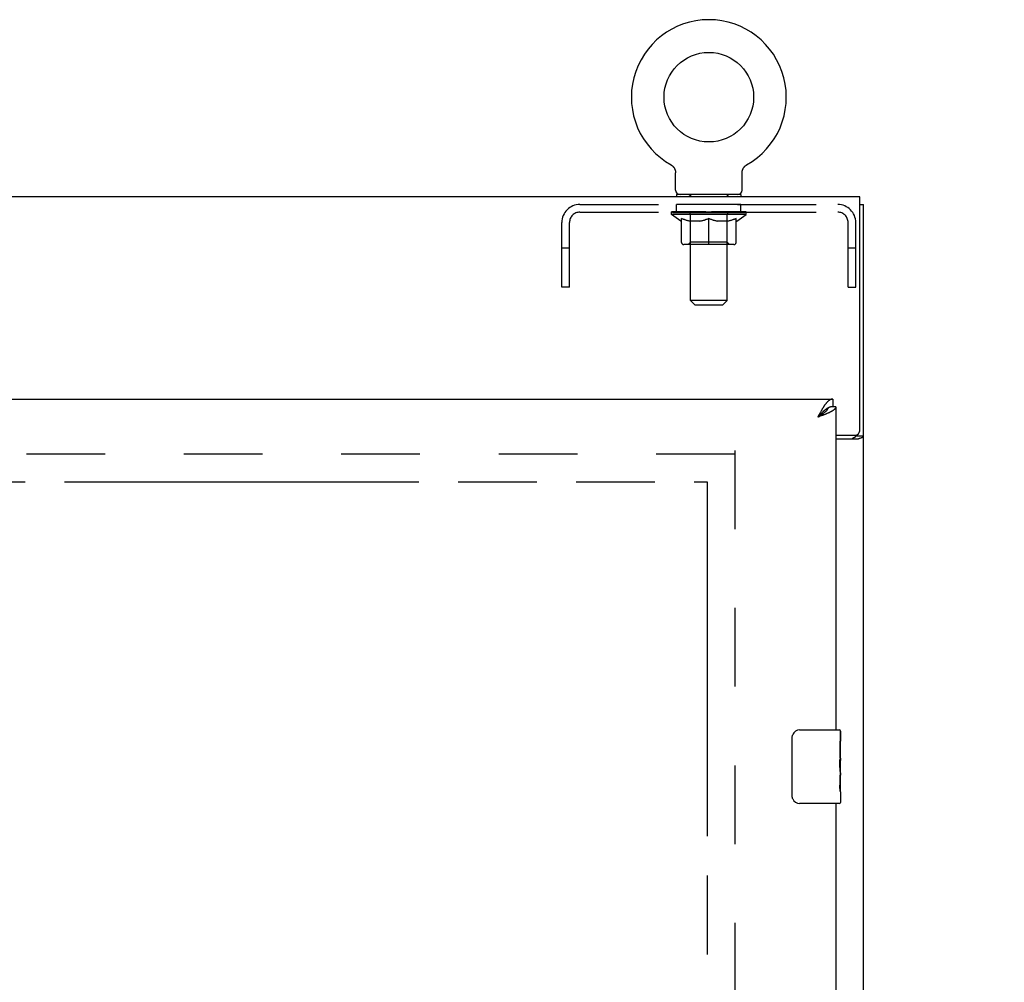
# Model space of a CAD drawing. Header units: inches. Extents: x 0 to 195, y 0 to 126.
# Tile 12 of 18: x 74 to 88, y 82 to 95. Entities that reach past the tile are written whole.
import ezdxf

# ---------------------------------------------------------------- set-up
doc = ezdxf.new("R2010")
doc.units = ezdxf.units.IN
doc.header["$LTSCALE"] = 10.71
doc.header["$MEASUREMENT"] = 0
doc.linetypes.add('HIDDEN', pattern=[0.2, 0.1, -0.1])
doc.linetypes.add('PHANTOM', pattern=[0.8, 0.45, -0.05, 0.1, -0.05, 0.1, -0.05])
doc.layers.get('0').update_dxf_attribs({"linetype": 'CONTINUOUS'})
for name, color, linetype in [('02___PRT_ALL_AXES', 7, 'CONTINUOUS'), ('AVAILABLE_DOOR_SPACE', 7, 'CONTINUOUS'), ('DEFAULT_2', 8, 'HIDDEN'), ('DIMENSIONS', 7, 'CONTINUOUS')]:
    doc.layers.add(name, color=color, linetype=linetype)
doc.styles.get("Standard").update_dxf_attribs({"font": 'arial.ttf'})
doc.dimstyles.new('DIMSTYLE_2', dxfattribs={"dimtxt": 0.893455, "dimasz": 1.145455, "dimexe": 0.09, "dimexo": 0.07, "dimgap": 0.039, "dimtad": 0, "dimtih": 1, "dimtoh": 1, "dimzin": 4, "dimdsep": 46, "dimtxsty": 'Standard', "dimblk": '_FILLED', "dimblk1": '_FILLED', "dimblk2": '_FILLED', "dimcen": 0.09, "dimazin": 1, "dimtfac": 1, "dimtdec": 3, "dimtofl": 0, "dimtmove": 0, "dimatfit": 3, "dimldrblk": '_FILLED', "dimfxl": 0, "dimtolj": 1, "dimtzin": 4, "dimarcsym": 0})

# ---------------------------------------------------------------- blocks, each defined once
blk = doc.blocks.new('_FILLED')
at = {"color": 0, "linetype": 'ByBlock'}
blk.add_solid([(0, 0), (-1, 0.2), (-1, -0.2)], dxfattribs=at)
blk = doc.blocks.new('*D12')
at = {"layer": 'DIMENSIONS', "color": 2, "linetype": 'Continuous'}
for p, q in [((83.644, 80.03), (81.514, 80.03)), ((85.394, 80.03), (87.685, 80.03))]:
    blk.add_line(p, q, dxfattribs=at)
at = {"layer": 'DIMENSIONS', "color": 2, "linetype": 'Continuous', "xscale": 1.1454545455, "yscale": 1.1454545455, "zscale": 1.1454545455}
blk.add_blockref('_FILLED', (83.644, 80.03), dxfattribs=at)
at = {"layer": 'DIMENSIONS', "color": 2, "linetype": 'Continuous', "xscale": 1.1454545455, "yscale": 1.1454545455, "zscale": 1.1454545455, "rotation": 180}
blk.add_blockref('_FILLED', (85.394, 80.03), dxfattribs=at)
at = {"layer": 'DIMENSIONS', "color": 2, "linetype": 'Continuous', "insert": (81.068, 80.477), "char_height": 0.8935, "width": 2.42794, "attachment_point": 3, "line_spacing_factor": 0.9}
blk.add_mtext('1.75', dxfattribs=at)

msp = doc.modelspace()

# ---------------------------------------------------------------- linework, layer by layer
at = {"color": 7, "linetype": 'Continuous'}
for p, q in [((83.149, 93.406), (83.149, 93.406)), ((83.149, 93.406), (83.153, 93.403)), ((83.153, 93.403), (83.157, 93.401)), ((83.157, 93.401), (83.16, 93.398)), ((83.16, 93.398), (83.164, 93.396)), ((83.164, 93.396), (83.167, 93.393)), ((83.167, 93.393), (83.171, 93.39)), ((83.171, 93.39), (83.174, 93.387)), ((83.174, 93.387), (83.177, 93.384)), ((83.177, 93.384), (83.18, 93.381)), ((83.18, 93.381), (83.183, 93.378)), ((83.183, 93.378), (83.186, 93.374)), ((83.186, 93.374), (83.189, 93.371)), ((83.189, 93.371), (83.191, 93.367)), ((83.191, 93.367), (83.194, 93.363)), ((84.136, 93.363), (84.139, 93.367)), ((84.139, 93.367), (84.141, 93.371)), ((84.141, 93.371), (84.144, 93.374)), ((84.144, 93.374), (84.147, 93.378)), ((84.147, 93.378), (84.15, 93.381)), ((84.15, 93.381), (84.153, 93.384)), ((84.153, 93.384), (84.156, 93.387)), ((84.156, 93.387), (84.159, 93.39)), ((84.159, 93.39), (84.162, 93.393)), ((84.162, 93.393), (84.166, 93.396)), ((84.166, 93.396), (84.169, 93.398)), ((84.169, 93.398), (84.173, 93.401)), ((84.173, 93.401), (84.177, 93.403)), ((84.173, 93.401), (84.175, 93.402)), ((84.177, 93.403), (84.181, 93.406)), ((84.181, 93.406), (84.181, 93.406)), ((83.194, 93.363), (83.196, 93.359)), ((83.196, 93.36), (83.198, 93.356)), ((83.198, 93.356), (83.2, 93.352)), ((83.2, 93.352), (83.202, 93.348)), ((83.202, 93.348), (83.204, 93.344)), ((83.204, 93.344), (83.205, 93.339)), ((83.205, 93.339), (83.207, 93.335)), ((83.207, 93.335), (83.208, 93.331)), ((83.208, 93.331), (83.209, 93.327)), ((83.213, 93.061), (83.213, 93.297)), ((84.117, 93.309), (84.118, 93.314)), ((84.117, 93.297), (84.117, 93.3)), ((84.117, 93.061), (84.117, 93.297)), ((84.119, 93.318), (84.12, 93.322)), ((84.12, 93.322), (84.121, 93.327)), ((84.121, 93.327), (84.122, 93.331)), ((84.122, 93.331), (84.123, 93.335)), ((84.123, 93.335), (84.124, 93.339)), ((84.124, 93.339), (84.126, 93.344)), ((84.126, 93.344), (84.128, 93.348)), ((84.128, 93.348), (84.13, 93.352)), ((84.13, 93.352), (84.132, 93.356)), ((84.132, 93.356), (84.134, 93.36)), ((84.134, 93.359), (84.136, 93.363)), ((83.227, 93.001), (83.227, 92.971)), ((84.102, 93.001), (83.227, 93.001)), ((84.102, 93.001), (84.102, 92.971)), ((85.717, 92.867), (85.769, 92.867)), ((85.352, 90.221), (85.352, 90.117)), ((85.188, 90.018), (85.181, 90.011)), ((85.394, 90.117), (85.352, 90.117)), ((85.166, 89.995), (85.147, 89.974)), ((85.163, 89.984), (85.147, 89.974)), ((85.171, 89.99), (85.163, 89.984)), ((85.175, 90.005), (85.166, 89.995)), ((85.179, 89.995), (85.171, 89.99)), ((85.181, 90.011), (85.175, 90.005)), ((85.187, 90), (85.179, 89.995)), ((85.194, 90.005), (85.187, 90)), ((85.665, 89.731), (85.665, 89.719)), ((85.665, 89.719), (85.769, 89.719)), ((84.799, 84.821), (84.799, 85.621)), ((84.899, 85.721), (85.439, 85.721)), ((85.454, 85.706), (85.454, 85.567)), ((85.454, 85.336), (85.454, 85.305)), ((85.454, 85.139), (85.454, 85.106)), ((85.454, 84.881), (85.454, 84.736)), ((85.439, 84.721), (84.899, 84.721))]:
    msp.add_line(p, q, dxfattribs=at)
at = {"color": 3, "linetype": 'Continuous'}
for p, q in [((85.717, 92.971), (37.821, 92.971)), ((85.717, 89.79), (85.717, 92.971)), ((85.769, 33.075), (85.769, 92.867)), ((62.748, 90.221), (85.352, 90.221)), ((85.394, 90.117), (85.394, 85.721)), ((85.163, 90.004), (85.147, 89.974)), ((85.164, 89.981), (85.147, 89.974)), ((85.169, 90.015), (85.163, 90.004)), ((85.181, 89.987), (85.164, 89.981)), ((85.193, 89.991), (85.181, 89.987)), ((85.204, 89.995), (85.193, 89.991)), ((85.215, 89.999), (85.204, 89.995)), ((85.226, 90.004), (85.215, 89.999)), ((85.236, 90.008), (85.226, 90.004)), ((85.247, 90.012), (85.236, 90.008)), ((85.394, 89.73), (85.657, 89.73)), ((85.394, 89.678), (85.699, 89.678)), ((85.723, 89.689), (85.734, 89.693)), ((85.394, 84.721), (85.394, 65.471))]:
    msp.add_line(p, q, dxfattribs=at)
at = {"color": 7, "linetype": 'Continuous'}
for points in [[(83.209, 93.327), (83.21, 93.322), (83.211, 93.318)], [(83.21, 93.322), (83.211, 93.318), (83.212, 93.314), (83.212, 93.309), (83.213, 93.305), (83.213, 93.3), (83.213, 93.297)], [(83.212, 93.309), (83.213, 93.305), (83.213, 93.3)], [(84.117, 93.3), (84.117, 93.305), (84.117, 93.309), (84.118, 93.314), (84.119, 93.318)], [(85.29, 90.101), (85.287, 90.099), (85.284, 90.098), (85.281, 90.096), (85.277, 90.094), (85.274, 90.092), (85.271, 90.09), (85.268, 90.088), (85.265, 90.086), (85.262, 90.084), (85.259, 90.082), (85.256, 90.08), (85.253, 90.077), (85.25, 90.075), (85.246, 90.073), (85.243, 90.07), (85.24, 90.068), (85.237, 90.065), (85.234, 90.062), (85.231, 90.06), (85.228, 90.057), (85.225, 90.054), (85.222, 90.051), (85.219, 90.048), (85.215, 90.046), (85.212, 90.043), (85.209, 90.04), (85.206, 90.037), (85.203, 90.033), (85.2, 90.03), (85.197, 90.027), (85.194, 90.024), (85.188, 90.018)], [(85.287, 90.1), (85.287, 90.099), (85.286, 90.096), (85.285, 90.094), (85.284, 90.091), (85.283, 90.089), (85.282, 90.086), (85.28, 90.084), (85.279, 90.081), (85.277, 90.079), (85.276, 90.076), (85.274, 90.073), (85.272, 90.071), (85.27, 90.068), (85.268, 90.066), (85.266, 90.063), (85.264, 90.061), (85.261, 90.058), (85.259, 90.056), (85.256, 90.053), (85.254, 90.051), (85.251, 90.048), (85.248, 90.046), (85.245, 90.043), (85.242, 90.04), (85.239, 90.038), (85.236, 90.035), (85.233, 90.033), (85.23, 90.03), (85.227, 90.028), (85.223, 90.025), (85.22, 90.023), (85.216, 90.02), (85.213, 90.018), (85.209, 90.015), (85.206, 90.012), (85.202, 90.01), (85.198, 90.007), (85.194, 90.005)], [(85.352, 90.117), (85.349, 90.117), (85.346, 90.117), (85.343, 90.116), (85.339, 90.116), (85.336, 90.116), (85.333, 90.115), (85.33, 90.115), (85.327, 90.114), (85.324, 90.113), (85.321, 90.113), (85.318, 90.112), (85.315, 90.111), (85.312, 90.11), (85.308, 90.109), (85.305, 90.108), (85.302, 90.107), (85.299, 90.105), (85.296, 90.104), (85.293, 90.102), (85.29, 90.101)], [(85.624, 89.678), (85.624, 89.68), (85.625, 89.682), (85.625, 89.684), (85.626, 89.686), (85.626, 89.687), (85.627, 89.689), (85.629, 89.691), (85.63, 89.692), (85.632, 89.694), (85.634, 89.695), (85.635, 89.696), (85.637, 89.698), (85.64, 89.699), (85.642, 89.7), (85.644, 89.701)], [(85.644, 89.701), (85.649, 89.704), (85.651, 89.705), (85.654, 89.706), (85.656, 89.708), (85.658, 89.709), (85.66, 89.71), (85.662, 89.712), (85.663, 89.713), (85.664, 89.715), (85.664, 89.716), (85.665, 89.718), (85.665, 89.719)], [(84.799, 85.621), (84.799, 85.627), (84.8, 85.633), (84.801, 85.639), (84.802, 85.645), (84.804, 85.651), (84.806, 85.657)], [(84.806, 84.785), (84.804, 84.79), (84.802, 84.796), (84.801, 84.802), (84.8, 84.808), (84.799, 84.814), (84.799, 84.821)]]:
    msp.add_lwpolyline(points, dxfattribs=at)
at = {"color": 3, "linetype": 'Continuous'}
for points in [[(85.352, 90.221), (85.349, 90.221), (85.346, 90.22), (85.343, 90.22), (85.339, 90.22), (85.336, 90.219), (85.333, 90.218), (85.33, 90.217), (85.327, 90.216), (85.324, 90.215), (85.321, 90.214), (85.318, 90.212), (85.315, 90.211), (85.312, 90.209), (85.308, 90.207), (85.305, 90.205), (85.302, 90.203), (85.299, 90.201), (85.296, 90.198), (85.293, 90.196), (85.29, 90.193), (85.287, 90.191), (85.284, 90.188), (85.281, 90.185), (85.277, 90.182), (85.274, 90.178), (85.271, 90.175), (85.268, 90.172), (85.265, 90.168), (85.262, 90.164), (85.259, 90.161), (85.256, 90.157), (85.253, 90.153), (85.25, 90.149), (85.246, 90.144), (85.243, 90.14), (85.24, 90.136), (85.237, 90.131), (85.234, 90.127), (85.231, 90.122), (85.228, 90.117)], [(85.178, 90.032), (85.175, 90.027), (85.169, 90.015)], [(85.228, 90.117), (85.225, 90.112), (85.222, 90.108), (85.219, 90.103), (85.215, 90.098), (85.212, 90.092), (85.209, 90.087), (85.206, 90.082), (85.203, 90.077), (85.2, 90.071), (85.197, 90.066), (85.194, 90.06), (85.191, 90.055), (85.188, 90.049), (85.185, 90.044), (85.178, 90.032)], [(85.291, 90.031), (85.287, 90.029), (85.282, 90.027), (85.277, 90.025), (85.272, 90.022), (85.267, 90.02), (85.262, 90.018), (85.257, 90.016), (85.252, 90.014), (85.247, 90.012)], [(85.394, 90.117), (85.394, 90.115), (85.394, 90.113), (85.393, 90.11), (85.393, 90.108), (85.392, 90.106), (85.391, 90.104), (85.391, 90.102), (85.39, 90.1), (85.389, 90.098), (85.387, 90.096), (85.386, 90.094), (85.384, 90.092), (85.383, 90.09), (85.381, 90.087), (85.379, 90.085), (85.377, 90.083), (85.375, 90.081), (85.373, 90.079), (85.37, 90.077), (85.368, 90.075), (85.365, 90.073), (85.363, 90.071), (85.36, 90.069), (85.357, 90.066), (85.354, 90.064), (85.351, 90.062), (85.347, 90.06), (85.344, 90.058), (85.341, 90.056), (85.337, 90.054), (85.333, 90.052), (85.329, 90.05), (85.326, 90.048), (85.322, 90.046), (85.318, 90.043), (85.313, 90.041), (85.309, 90.039), (85.305, 90.037), (85.3, 90.035), (85.296, 90.033), (85.291, 90.031)], [(85.699, 89.678), (85.701, 89.68), (85.703, 89.681), (85.706, 89.683), (85.709, 89.684), (85.712, 89.685), (85.715, 89.687), (85.719, 89.688), (85.723, 89.689)], [(85.734, 89.693), (85.738, 89.694), (85.741, 89.696), (85.745, 89.697), (85.748, 89.698), (85.751, 89.7), (85.754, 89.701), (85.756, 89.702), (85.759, 89.704), (85.761, 89.705), (85.763, 89.707), (85.765, 89.709), (85.766, 89.71), (85.767, 89.712), (85.768, 89.713), (85.768, 89.715), (85.769, 89.717), (85.769, 89.719)]]:
    msp.add_lwpolyline(points, dxfattribs=at)
at = {"color": 7, "linetype": 'Continuous'}
msp.add_circle((83.665, 94.325), 0.609, dxfattribs=at)
for centre, radius, start, end in [((83.665, 94.325), 1.054, 299.1042, 240.8958), ((83.273, 93.061), 0.06, 180, 270), ((84.057, 93.061), 0.06, 270, 360), ((84.899, 85.621), 0.1, 90, 158.7946), ((85.439, 85.706), 0.015, 0, 90), ((84.899, 84.821), 0.1, 201.1999, 270), ((85.439, 84.736), 0.015, 270, 360)]:
    msp.add_arc(centre, radius, start, end, dxfattribs=at)
at = {"color": 3, "linetype": 'Continuous'}
msp.add_arc((85.657, 89.79), 0.06, 270, 360, dxfattribs=at)
at = {"layer": '02___PRT_ALL_AXES', "color": 8, "linetype": 'HIDDEN'}
for p, q in [((83.227, 92.763), (83.227, 92.867)), ((84.102, 92.867), (83.227, 92.867)), ((84.102, 92.763), (84.102, 92.867)), ((84.102, 92.763), (83.227, 92.763))]:
    msp.add_line(p, q, dxfattribs=at)
at = {"layer": '02___PRT_ALL_AXES', "color": 7, "linetype": 'Continuous'}
for p, q in [((85.454, 85.142), (85.454, 85.706)), ((85.447, 85.567), (85.447, 85.336)), ((85.454, 85.567), (85.447, 85.567)), ((85.454, 85.399), (85.447, 85.399)), ((85.454, 85.336), (85.447, 85.336)), ((85.454, 85.3), (85.448, 85.3)), ((85.454, 85.106), (85.447, 85.106)), ((85.447, 85.106), (85.447, 84.969)), ((85.452, 85.166), (85.451, 85.188)), ((85.452, 85.168), (85.454, 85.168)), ((85.454, 84.882), (85.454, 85.139)), ((85.448, 84.938), (85.454, 84.938)), ((85.454, 84.881), (85.454, 84.736))]:
    msp.add_line(p, q, dxfattribs=at)
for points in [[(85.451, 85.188), (85.45, 85.2), (85.449, 85.212), (85.448, 85.225), (85.447, 85.237), (85.447, 85.25), (85.447, 85.263), (85.447, 85.276), (85.447, 85.288), (85.448, 85.301), (85.449, 85.313), (85.45, 85.325)], [(85.454, 85.139), (85.454, 85.147), (85.453, 85.156), (85.452, 85.166)], [(85.449, 84.933), (85.448, 84.942), (85.447, 84.951), (85.447, 84.96), (85.447, 84.969)], [(85.454, 84.881), (85.454, 84.885), (85.453, 84.89), (85.453, 84.895), (85.452, 84.901), (85.451, 84.908), (85.45, 84.916), (85.449, 84.924), (85.449, 84.933)]]:
    msp.add_lwpolyline(points, dxfattribs=at)
msp.add_ellipse((85.191, 85.305), major_axis=(0.263, 0), ratio=0.432808, start_param=0, end_param=0.179988, dxfattribs=at)
at = {"layer": 'AVAILABLE_DOOR_SPACE', "color": 4, "linetype": 'PHANTOM'}
for p, q in [((66.331, 89.096), (83.644, 89.096)), ((83.644, 89.096), (83.644, 40.846))]:
    msp.add_line(p, q, dxfattribs=at)
at = {"layer": 'DEFAULT_2', "color": 8, "linetype": 'HIDDEN'}
for p, q in [((83.149, 93.406), (83.149, 93.406)), ((83.155, 93.402), (83.157, 93.401)), ((83.415, 93.001), (83.415, 92.971)), ((83.416, 91.561), (83.416, 92.971)), ((83.914, 91.561), (83.914, 92.971)), ((83.915, 93.001), (83.915, 92.971)), ((81.911, 92.867), (85.418, 92.867)), ((81.911, 92.763), (85.418, 92.763)), ((83.159, 92.729), (83.159, 92.767)), ((84.171, 92.729), (83.159, 92.729)), ((83.286, 92.64), (83.159, 92.729)), ((83.166, 92.761), (83.166, 92.767)), ((83.173, 92.759), (83.173, 92.761)), ((83.173, 92.759), (84.156, 92.759)), ((83.18, 92.759), (83.18, 92.761)), ((83.181, 92.759), (83.181, 92.761)), ((83.189, 92.761), (83.189, 92.767)), ((83.202, 92.759), (83.202, 92.761)), ((83.204, 92.759), (83.204, 92.761)), ((83.226, 92.761), (83.226, 92.767)), ((83.238, 92.759), (83.238, 92.761)), ((83.24, 92.759), (83.24, 92.761)), ((83.404, 92.761), (83.243, 92.761)), ((83.277, 92.761), (83.277, 92.767)), ((83.278, 92.759), (83.278, 92.761)), ((83.279, 92.759), (83.279, 92.761)), ((83.281, 92.759), (83.281, 92.761)), ((83.287, 92.759), (83.287, 92.761)), ((83.287, 92.759), (83.287, 92.761)), ((83.29, 92.759), (83.29, 92.761)), ((83.292, 92.759), (83.292, 92.762)), ((83.296, 92.759), (83.296, 92.761)), ((83.307, 92.759), (83.307, 92.761)), ((83.322, 92.759), (83.322, 92.763)), ((83.322, 92.759), (83.322, 92.761)), ((83.338, 92.759), (83.338, 92.761)), ((83.338, 92.759), (83.338, 92.761)), ((83.339, 92.761), (83.339, 92.767)), ((83.347, 92.759), (83.347, 92.761)), ((83.35, 92.759), (83.35, 92.761)), ((83.358, 92.759), (83.358, 92.761)), ((83.367, 92.759), (83.367, 92.765)), ((83.379, 92.759), (83.379, 92.761)), ((83.382, 92.759), (83.382, 92.761)), ((83.404, 92.759), (83.404, 92.761)), ((83.457, 92.761), (83.408, 92.761)), ((83.412, 92.761), (83.412, 92.767)), ((83.415, 92.352), (83.415, 92.727)), ((83.417, 92.759), (83.417, 92.761)), ((83.421, 92.759), (83.421, 92.761)), ((83.426, 92.759), (83.426, 92.766)), ((83.429, 92.759), (83.429, 92.761)), ((83.438, 92.759), (83.438, 92.761)), ((83.457, 92.759), (83.457, 92.761)), ((83.517, 92.761), (83.47, 92.761)), ((83.486, 92.759), (83.486, 92.761)), ((83.492, 92.761), (83.492, 92.767)), ((83.495, 92.759), (83.495, 92.761)), ((83.497, 92.759), (83.497, 92.766)), ((83.499, 92.759), (83.499, 92.761)), ((83.505, 92.759), (83.505, 92.761)), ((83.517, 92.759), (83.517, 92.761)), ((83.581, 92.761), (83.538, 92.761)), ((83.548, 92.759), (83.548, 92.761)), ((83.573, 92.761), (83.665, 92.767)), ((83.577, 92.761), (83.577, 92.767)), ((83.577, 92.761), (83.577, 92.767)), ((83.577, 92.767), (83.577, 92.767)), ((83.577, 92.759), (83.577, 92.761)), ((83.58, 92.759), (83.58, 92.762)), ((83.581, 92.759), (83.581, 92.761)), ((83.582, 92.759), (83.582, 92.761)), ((83.648, 92.761), (83.61, 92.761)), ((83.614, 92.759), (83.614, 92.761)), ((83.648, 92.759), (83.648, 92.761)), ((83.663, 92.761), (83.663, 92.761)), ((83.663, 92.759), (83.663, 92.761)), ((83.663, 92.759), (83.663, 92.761)), ((83.665, 92.761), (83.665, 92.767)), ((83.667, 92.761), (83.667, 92.761)), ((83.667, 92.759), (83.667, 92.761)), ((83.667, 92.759), (83.667, 92.761)), ((83.668, 92.761), (83.72, 92.761)), ((83.681, 92.759), (83.681, 92.761)), ((83.694, 92.761), (83.694, 92.765)), ((83.694, 92.765), (83.756, 92.761)), ((83.711, 92.761), (83.711, 92.764)), ((83.716, 92.759), (83.716, 92.761)), ((83.748, 92.759), (83.748, 92.761)), ((83.748, 92.759), (83.748, 92.761)), ((83.748, 92.761), (83.792, 92.761)), ((83.749, 92.759), (83.749, 92.762)), ((83.752, 92.761), (83.752, 92.767)), ((83.752, 92.767), (83.753, 92.767)), ((83.752, 92.759), (83.752, 92.761)), ((83.753, 92.761), (83.753, 92.767)), ((83.781, 92.759), (83.781, 92.761)), ((83.813, 92.759), (83.813, 92.761)), ((83.813, 92.761), (83.86, 92.761)), ((83.825, 92.759), (83.825, 92.761)), ((83.831, 92.759), (83.831, 92.761)), ((83.833, 92.759), (83.833, 92.766)), ((83.835, 92.759), (83.835, 92.761)), ((83.838, 92.761), (83.838, 92.767)), ((83.844, 92.759), (83.844, 92.761)), ((83.873, 92.759), (83.873, 92.761)), ((83.873, 92.761), (83.922, 92.761)), ((83.892, 92.759), (83.892, 92.761)), ((83.901, 92.759), (83.901, 92.761)), ((83.904, 92.759), (83.904, 92.766)), ((83.909, 92.759), (83.909, 92.761)), ((83.913, 92.759), (83.913, 92.761)), ((83.915, 92.352), (83.915, 92.727)), ((83.918, 92.761), (83.918, 92.767)), ((83.926, 92.759), (83.926, 92.761)), ((83.926, 92.761), (84.087, 92.761)), ((83.948, 92.759), (83.948, 92.761)), ((83.95, 92.759), (83.95, 92.761)), ((83.963, 92.759), (83.963, 92.765)), ((83.972, 92.759), (83.972, 92.761)), ((83.979, 92.759), (83.979, 92.761)), ((83.982, 92.759), (83.982, 92.761)), ((83.99, 92.761), (83.99, 92.767)), ((83.991, 92.759), (83.991, 92.761)), ((83.991, 92.759), (83.991, 92.761)), ((84.008, 92.759), (84.008, 92.763)), ((84.008, 92.759), (84.008, 92.761)), ((84.023, 92.759), (84.023, 92.761)), ((84.034, 92.759), (84.034, 92.761)), ((84.037, 92.759), (84.037, 92.762)), ((84.04, 92.759), (84.04, 92.761)), ((84.043, 92.759), (84.043, 92.761)), ((84.043, 92.759), (84.043, 92.761)), ((84.044, 92.64), (84.171, 92.729)), ((84.049, 92.759), (84.049, 92.761)), ((84.051, 92.759), (84.051, 92.761)), ((84.052, 92.759), (84.052, 92.761)), ((84.053, 92.761), (84.053, 92.767)), ((84.089, 92.759), (84.089, 92.761)), ((84.092, 92.759), (84.092, 92.761)), ((84.103, 92.761), (84.103, 92.767)), ((84.126, 92.759), (84.126, 92.761)), ((84.128, 92.759), (84.128, 92.761)), ((84.141, 92.761), (84.141, 92.767)), ((84.149, 92.759), (84.149, 92.761)), ((84.149, 92.759), (84.149, 92.761)), ((84.156, 92.759), (84.156, 92.761)), ((84.163, 92.761), (84.163, 92.767)), ((84.171, 92.729), (84.171, 92.767)), ((81.665, 91.742), (81.665, 92.62)), ((81.769, 91.742), (81.769, 92.62)), ((83.286, 92.64), (83.294, 92.64)), ((83.294, 92.35), (83.294, 92.675)), ((83.552, 92.64), (83.408, 92.64)), ((83.665, 92.32), (83.665, 92.675)), ((83.922, 92.64), (83.778, 92.64)), ((84.035, 92.35), (84.035, 92.675)), ((84.035, 92.64), (84.044, 92.64)), ((85.561, 91.742), (85.561, 92.62)), ((85.665, 91.742), (85.665, 92.62)), ((84.006, 92.32), (83.324, 92.32)), ((83.415, 92.352), (83.383, 92.32)), ((83.915, 92.352), (83.415, 92.352)), ((83.915, 92.352), (83.947, 92.32)), ((81.769, 92.272), (81.665, 92.272)), ((85.665, 92.272), (85.561, 92.272)), ((81.769, 91.742), (81.665, 91.742)), ((85.561, 91.742), (85.665, 91.742)), ((83.914, 91.561), (83.416, 91.561)), ((83.476, 91.501), (83.416, 91.561)), ((83.476, 91.501), (83.854, 91.501)), ((83.854, 91.501), (83.914, 91.561)), ((84.019, 89.523), (84.019, 40.419)), ((84.019, 89.471), (63.415, 89.471))]:
    msp.add_line(p, q, dxfattribs=at)
for points in [[(83.294, 92.675), (83.315, 92.667), (83.335, 92.66), (83.355, 92.654), (83.375, 92.648), (83.395, 92.644), (83.414, 92.64)], [(83.408, 92.64), (83.389, 92.644), (83.371, 92.648), (83.352, 92.654), (83.333, 92.66), (83.314, 92.667), (83.294, 92.674)], [(83.544, 92.64), (83.564, 92.644), (83.584, 92.648), (83.604, 92.654), (83.624, 92.66), (83.644, 92.667), (83.665, 92.675)], [(83.665, 92.674), (83.645, 92.666), (83.626, 92.66), (83.607, 92.654), (83.589, 92.648), (83.57, 92.644), (83.552, 92.64)], [(83.665, 92.675), (83.686, 92.667), (83.706, 92.66), (83.726, 92.654), (83.746, 92.648), (83.766, 92.644), (83.786, 92.64)], [(83.778, 92.64), (83.759, 92.644), (83.741, 92.648), (83.722, 92.654), (83.703, 92.66), (83.684, 92.666), (83.665, 92.674)], [(83.915, 92.64), (83.935, 92.644), (83.955, 92.648), (83.975, 92.654), (83.995, 92.66), (84.015, 92.667), (84.035, 92.675)], [(84.035, 92.674), (84.016, 92.667), (83.996, 92.66), (83.978, 92.654), (83.959, 92.648), (83.94, 92.644), (83.922, 92.64)]]:
    msp.add_lwpolyline(points, dxfattribs=at)
for centre, radius, start, end in [((83.386, 92.971), 0.03, 0, 90), ((83.944, 92.971), 0.03, 90, 180), ((81.911, 92.62), 0.246, 90, 180), ((85.418, 92.62), 0.246, 0, 90), ((81.911, 92.62), 0.142, 90, 180), ((83.383, 92.727), 0.0318, 0, 90), ((83.947, 92.727), 0.0318, 90, 180), ((85.418, 92.62), 0.142, 0, 90), ((83.324, 92.35), 0.0296, 180, 270), ((84.006, 92.35), 0.0296, 270, 360)]:
    msp.add_arc(centre, radius, start, end, dxfattribs=at)
for centre, major_axis, ratio, start_param, end_param in [((83.665, 92.767), (0.506, 0.005), 0.05963, 2.96643, 3.140963), ((83.143, 92.757), (0.158, 0), 0.060556, 0.430652, 1.470503), ((83.665, 92.767), (0.506, 0), 0.060556, -3.141593, -2.96706), ((83.143, 92.752), (0.158, 0.002), 0.05963, 1.376596, 1.469874), ((83.665, 92.767), (0.506, 0.011), 0.05688, 2.791345, 2.965878), ((83.123, 92.757), (0.158, 0.002), 0.05963, 0.25549, 1.295341), ((83.178, 92.757), (0.158, -0.002), 0.05963, 0.605815, 1.645666), ((83.665, 92.767), (0.506, -0.005), 0.05963, -2.96643, -2.791898), ((83.178, 92.752), (0.158, 0), 0.060556, 1.551758, 1.645036), ((83.123, 92.752), (0.158, 0.003), 0.05688, 1.20151, 1.294789), ((83.179, 92.754), (0.131, 0.001), 0.05963, 1.065228, 1.614276), ((83.163, 92.754), (0.131, 0.003), 0.05688, 0.890143, 1.43919), ((83.21, 92.754), (0.131, 0), 0.060556, 1.240391, 1.789438), ((83.665, 92.767), (0.506, 0.015), 0.052395, 2.616403, 2.790936), ((83.12, 92.757), (0.158, 0.003), 0.05688, 0.080405, 1.120256), ((83.228, 92.757), (0.158, -0.003), 0.05688, 0.7809, 1.820751), ((83.665, 92.767), (0.506, -0.011), 0.05688, -2.791345, -2.616812), ((83.228, 92.752), (0.158, -0.002), 0.05963, 1.72692, 1.820198), ((83.12, 92.752), (0.158, 0.005), 0.052395, 1.026568, 1.119847), ((83.163, 92.754), (0.131, 0.004), 0.052395, 0.715201, 1.264248), ((83.254, 92.754), (0.131, -0.001), 0.05963, 1.415553, 1.9646), ((83.665, 92.767), (0.506, 0.02), 0.046319, 2.441654, 2.616187), ((83.292, 92.757), (0.158, -0.005), 0.052395, 0.955842, 1.995693), ((83.134, 92.757), (0.158, 0.005), 0.052395, -0.094537, 0.945314), ((83.665, 92.767), (0.506, -0.015), 0.052395, -2.616403, -2.44187), ((83.292, 92.752), (0.158, -0.003), 0.05688, 1.902006, 1.995284), ((83.134, 92.752), (0.158, 0.006), 0.046319, 0.851819, 0.945098), ((83.177, 92.754), (0.131, 0.005), 0.046319, 0.540452, 1.089499), ((83.311, 92.754), (0.131, -0.003), 0.05688, 1.590638, 2.139686), ((83.665, 92.767), (0.506, 0.024), 0.038841, 2.267123, 2.441656), ((83.366, 92.757), (0.158, -0.006), 0.046319, 1.130591, 2.170442), ((83.164, 92.757), (0.158, 0.006), 0.046319, -0.269286, 0.770565), ((83.665, 92.767), (0.506, -0.02), 0.046319, -2.441654, -2.267121), ((83.366, 92.752), (0.158, -0.005), 0.052395, 2.076947, 2.170226), ((83.164, 92.752), (0.158, 0.007), 0.038841, 0.677289, 0.770567), ((83.207, 92.754), (0.131, 0.006), 0.038841, 0.365921, 0.914969), ((83.378, 92.754), (0.131, -0.004), 0.052395, 1.76558, 2.314627), ((83.665, 92.767), (0.506, 0.027), 0.030195, 2.09281, 2.267343), ((83.45, 92.757), (0.158, -0.007), 0.038841, 1.305122, 2.344973), ((83.209, 92.757), (0.158, 0.007), 0.038841, -0.443817, 0.596034), ((83.665, 92.767), (0.506, -0.024), 0.038841, -2.267123, -2.092591), ((83.45, 92.752), (0.158, -0.006), 0.046319, 2.251696, 2.344975), ((83.209, 92.752), (0.158, 0.008), 0.030195, 0.502975, 0.596254), ((83.25, 92.754), (0.131, 0.007), 0.030195, 0.191608, 0.740655), ((83.455, 92.754), (0.131, -0.005), 0.046319, 1.940329, 2.489376), ((83.267, 92.757), (0.158, 0.008), 0.030195, -0.61813, 0.421721), ((83.665, 92.767), (0.506, 0.029), 0.020645, 1.918687, 2.09322), ((83.54, 92.757), (0.158, -0.008), 0.030195, 1.479435, 2.519286), ((83.665, 92.767), (0.506, -0.027), 0.030195, -2.09281, -1.918277), ((83.54, 92.752), (0.158, -0.007), 0.038841, 2.426227, 2.519505), ((83.267, 92.752), (0.158, 0.009), 0.020645, 0.328852, 0.422131), ((83.306, 92.754), (0.131, 0.007), 0.020645, 0.017485, 0.566532), ((83.537, 92.754), (0.131, -0.006), 0.038841, 2.11486, 2.663907), ((83.338, 92.757), (0.158, 0.009), 0.020645, -0.792253, 0.247598), ((83.665, 92.767), (0.506, 0.03), 0.010478, 1.744704, 1.919237), ((83.634, 92.757), (0.158, -0.009), 0.020645, 1.653558, 2.693409), ((83.665, 92.767), (0.506, -0.029), 0.020645, -1.918687, -1.744154), ((83.634, 92.752), (0.158, -0.008), 0.030195, 2.60054, 2.693819), ((83.338, 92.752), (0.158, 0.009), 0.010478, 0.154869, 0.248148), ((83.373, 92.754), (0.131, 0.008), 0.010478, 6.126688, 6.675735), ((83.624, 92.754), (0.131, -0.007), 0.030195, 2.289173, 2.83822), ((83.419, 92.757), (0.158, 0.009), 0.010478, -0.966236, -0.000846), ((83.729, 92.757), (0.158, -0.009), 0.010478, 1.827541, 2.867392), ((83.665, 92.767), (0.506, -0.03), 0.010478, -1.744704, -1.563007), ((83.729, 92.752), (0.158, -0.009), 0.020645, 2.774664, 2.867942), ((83.712, 92.754), (0.131, -0.007), 0.020645, 2.463296, 3.012344), ((83.6, 92.757), (0.158, 0.009), 0.010478, 0.274201, 1.314052), ((83.531, 92.754), (0.131, 0.008), 0.010478, -0.000483, 0.504314), ((83.507, 92.752), (0.158, 0.009), 0.010478, 0.099668, 0.192946), ((83.665, 92.767), (0.506, 0.03), 0.010478, -1.571421, -1.396888), ((83.798, 92.754), (0.131, -0.008), 0.010478, 2.637279, 3.14189), ((83.822, 92.752), (0.158, -0.009), 0.010478, 2.74231, 2.948646), ((83.695, 92.757), (0.158, 0.009), 0.020645, 0.448184, 1.488034), ((83.618, 92.754), (0.131, 0.007), 0.020645, 0.129249, 0.678296), ((83.6, 92.752), (0.158, 0.009), 0.020645, 0.273651, 0.366929), ((83.911, 92.757), (0.158, -0.009), 0.010478, -3.140747, -2.175357), ((83.665, 92.767), (0.506, 0.029), 0.020645, -1.397439, -1.222906), ((83.665, 92.767), (0.506, -0.03), 0.010478, 1.222355, 1.396888), ((83.789, 92.757), (0.158, 0.008), 0.030195, 0.622307, 1.662158), ((83.706, 92.754), (0.131, 0.007), 0.030195, 0.303372, 0.852419), ((83.956, 92.754), (0.131, -0.008), 0.010478, 2.749043, 3.29809), ((83.991, 92.757), (0.158, -0.009), 0.020645, 2.893995, 3.933846), ((83.695, 92.752), (0.158, 0.008), 0.030195, 0.447774, 0.541052), ((83.991, 92.752), (0.158, -0.009), 0.010478, 2.893445, 2.986723), ((83.665, 92.767), (0.506, 0.027), 0.030195, -1.223315, -1.048783), ((83.665, 92.767), (0.506, -0.029), 0.020645, 1.048373, 1.222906), ((83.88, 92.757), (0.158, 0.007), 0.038841, 0.79662, 1.836471), ((83.792, 92.754), (0.131, 0.006), 0.038841, 0.477686, 1.026733), ((84.023, 92.754), (0.131, -0.007), 0.020645, 2.57506, 3.124108), ((84.062, 92.757), (0.158, -0.008), 0.030195, 2.719872, 3.759723), ((83.963, 92.757), (0.158, 0.006), 0.046319, 0.971151, 2.011002), ((83.789, 92.752), (0.158, 0.007), 0.038841, 0.622087, 0.715366), ((84.062, 92.752), (0.158, -0.009), 0.020645, 2.719462, 2.812741), ((83.665, 92.767), (0.506, 0.024), 0.038841, -1.049002, -0.874469), ((83.665, 92.767), (0.506, -0.027), 0.030195, 0.87425, 1.048783), ((83.875, 92.754), (0.131, 0.005), 0.046319, 0.652216, 1.201263), ((84.038, 92.757), (0.158, 0.005), 0.052395, 1.1459, 2.185751), ((84.079, 92.754), (0.131, -0.007), 0.030195, 2.400937, 2.949985), ((84.121, 92.757), (0.158, -0.007), 0.038841, 2.545558, 3.585409), ((83.951, 92.754), (0.131, 0.004), 0.052395, 0.826965, 1.376012), ((83.88, 92.752), (0.158, 0.006), 0.046319, 0.796618, 0.889896), ((84.121, 92.752), (0.158, -0.008), 0.030195, 2.545339, 2.638617), ((84.102, 92.757), (0.158, 0.003), 0.05688, 1.320842, 2.360692), ((83.665, 92.767), (0.506, 0.02), 0.046319, -0.874471, -0.699939), ((83.665, 92.767), (0.506, -0.024), 0.038841, 0.699936, 0.874469), ((84.166, 92.757), (0.158, -0.006), 0.046319, 2.371028, 3.410879), ((84.123, 92.754), (0.131, -0.006), 0.038841, 2.226624, 2.775671), ((84.152, 92.757), (0.158, 0.002), 0.05963, 1.495927, 2.535778), ((84.019, 92.754), (0.131, 0.003), 0.05688, 1.001907, 1.550954), ((84.196, 92.757), (0.158, -0.005), 0.052395, 2.196279, 3.23613), ((84.152, 92.754), (0.131, -0.005), 0.046319, 2.052093, 2.601141), ((83.963, 92.752), (0.158, 0.005), 0.052395, 0.971367, 1.064645), ((84.187, 92.757), (0.158, 0), 0.060556, 1.671089, 2.71094), ((84.166, 92.752), (0.158, -0.007), 0.038841, 2.371026, 2.464304), ((84.209, 92.757), (0.158, -0.003), 0.05688, 2.021337, 3.061188), ((83.665, 92.767), (0.506, 0.015), 0.052395, -0.699723, -0.52519), ((83.665, 92.767), (0.506, -0.02), 0.046319, 0.525406, 0.699939), ((84.206, 92.757), (0.158, -0.002), 0.05963, 1.846251, 2.886102), ((84.076, 92.754), (0.131, 0.001), 0.05963, 1.176993, 1.72604), ((84.167, 92.754), (0.131, -0.004), 0.052395, 1.877344, 2.426392), ((84.12, 92.754), (0.131, 0), 0.060556, 1.352155, 1.901202), ((84.166, 92.754), (0.131, -0.003), 0.05688, 1.702402, 2.25145), ((84.151, 92.754), (0.131, -0.001), 0.05963, 1.527317, 2.076364), ((84.038, 92.752), (0.158, 0.003), 0.05688, 1.146309, 1.239587), ((84.196, 92.752), (0.158, -0.006), 0.046319, 2.196495, 2.289773), ((83.665, 92.767), (0.506, 0.011), 0.05688, -0.524781, -0.350248), ((83.665, 92.767), (0.506, -0.015), 0.052395, 0.350657, 0.52519), ((84.102, 92.752), (0.158, 0.002), 0.05963, 1.321394, 1.414673), ((84.209, 92.752), (0.158, -0.005), 0.052395, 2.021746, 2.115024), ((83.665, 92.767), (0.506, 0.005), 0.05963, -0.349695, -0.175162), ((83.665, 92.767), (0.506, -0.011), 0.05688, 0.175715, 0.350248), ((84.152, 92.752), (0.158, 0), 0.060556, 1.496556, 1.589835), ((84.206, 92.752), (0.158, -0.003), 0.05688, 1.846804, 1.940083), ((84.187, 92.752), (0.158, -0.002), 0.05963, 1.671719, 1.764997), ((83.665, 92.767), (0.506, 0), 0.060556, -0.174533, 0), ((83.665, 92.767), (0.506, -0.005), 0.05963, 0.000629, 0.175162)]:
    msp.add_ellipse(centre, major_axis=major_axis, ratio=ratio, start_param=start_param, end_param=end_param, dxfattribs=at)

# ---------------------------------------------------------------- dimensions: what is measured, and where the dimension line sits
at = {"layer": 'DIMENSIONS', "color": 2, "linetype": 'Continuous'}
dim = msp.add_linear_dim(base=(85.394, 80.03), p1=(83.644, 89.096), p2=(85.394, 66.678), dimstyle='DIMSTYLE_2', dxfattribs=at)
dim.commit()
dim.dimension.update_dxf_attribs({"geometry": '*D12', "text_midpoint": (79.896, 80.025), "dimtype": 160})

doc.saveas('drawing.dxf')
